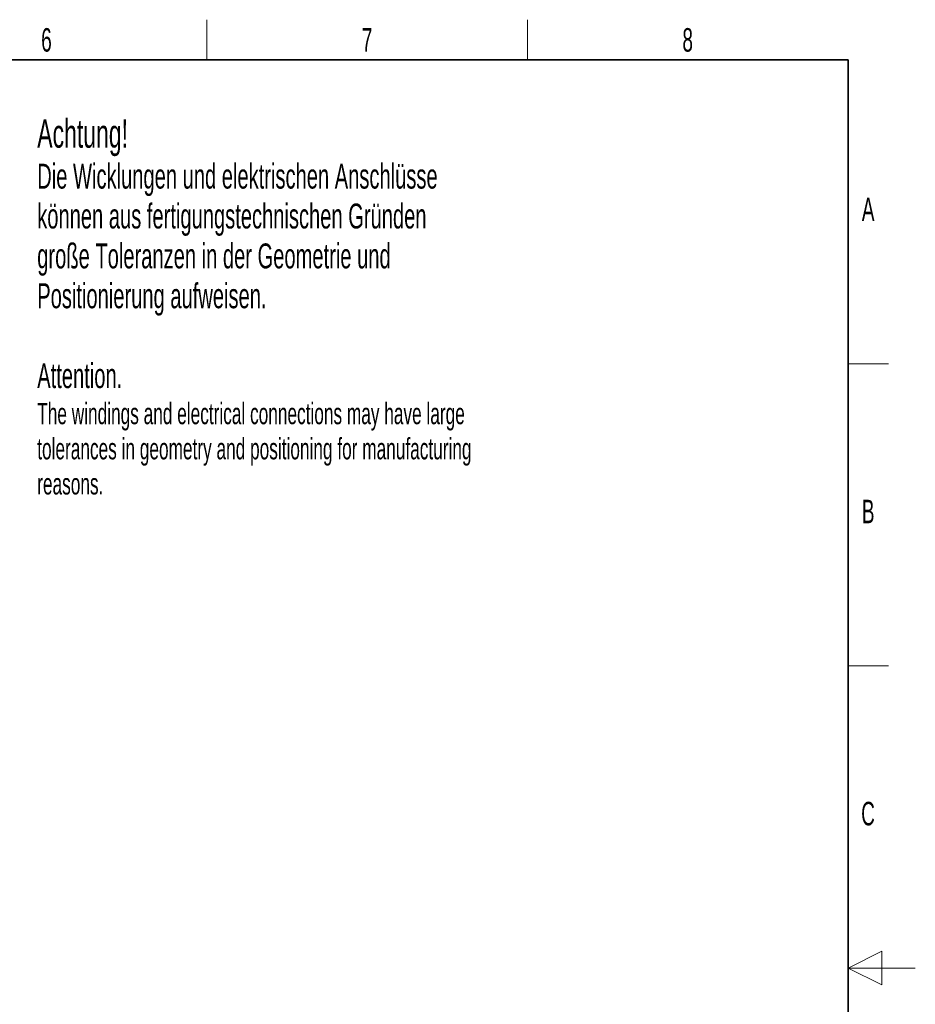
# Paper-space layout 'Blatt2' of a CAD drawing. Header units: millimetres. Extents: x 5 to 418, y 2 to 292.
# Tile 43 of 43: x 285 to 418, y 142 to 288. Entities that reach past the tile are written whole.
import ezdxf

# ---------------------------------------------------------------- set-up
doc = ezdxf.new("R2010")
doc.units = ezdxf.units.MM
doc.layers.add('SLD-0', color=7, linetype='Continuous')
doc.styles.add('SLDTEXTSTYLE0', font='TXT', dxfattribs={"width": 0.605})

psp = doc.layouts.new('Blatt2')

# ---------------------------------------------------------------- linework, layer by layer
at = {"layer": 'SLD-0', "lineweight": 18}
for p, q in [((312.5, 282.5), (312.5, 288.5)), ((360.25, 282.5), (360.25, 288.5)), ((408, 237.25), (414, 237.25)), ((408, 192.25), (414, 192.25)), ((413, 149.75), (408, 147.25)), ((413, 144.75), (413, 149.75)), ((418, 147.25), (408, 147.25)), ((408, 147.25), (413, 144.75))]:
    psp.add_line(p, q, dxfattribs=at)
at = {"layer": 'SLD-0', "lineweight": 35}
for p, q in [((408, 282.5), (26, 282.5)), ((408, 12), (408, 282.5))]:
    psp.add_line(p, q, dxfattribs=at)

# ---------------------------------------------------------------- texts
at = {"layer": 'SLD-0', "style": 'SLDTEXTSTYLE0'}
for s, insert, char_height, attachment_point in [('6', (288.6027, 287.243), 3.5, 2), ('7', (336.3527, 287.243), 3.5, 2), ('8', (384.1027, 287.243), 3.5, 2), ('Achtung!', (287.2278, 273.6665), 4.23333, 1), ('Die Wicklungen und elektrischen Anschlüsse', (287.2278, 267.0455), 3.704167, 1), ('können aus fertigungstechnischen Gründen', (287.2278, 261.1066), 3.704167, 1), ('A', (410.9816, 262.0011), 3.5, 2), ('große Toleranzen in der Geometrie und', (287.2278, 255.1677), 3.704167, 1), ('Positionierung aufweisen.', (287.2278, 249.2288), 3.704167, 1), ('Attention.', (287.2278, 237.3361), 3.70417, 1), ('The windings and electrical connections may have large', (287.2278, 231.4228), 3.175, 1), ('tolerances in geometry and positioning for manufacturing', (287.2278, 226.1895), 3.175, 1), ('reasons.', (287.2278, 220.9561), 3.175, 1), ('B', (410.9816, 217.0011), 3.5, 2), ('C', (410.9597, 172.0011), 3.5, 2)]:
    psp.add_mtext(s, dxfattribs=dict(at, insert=insert, char_height=char_height, attachment_point=attachment_point))

doc.saveas('drawing.dxf')
